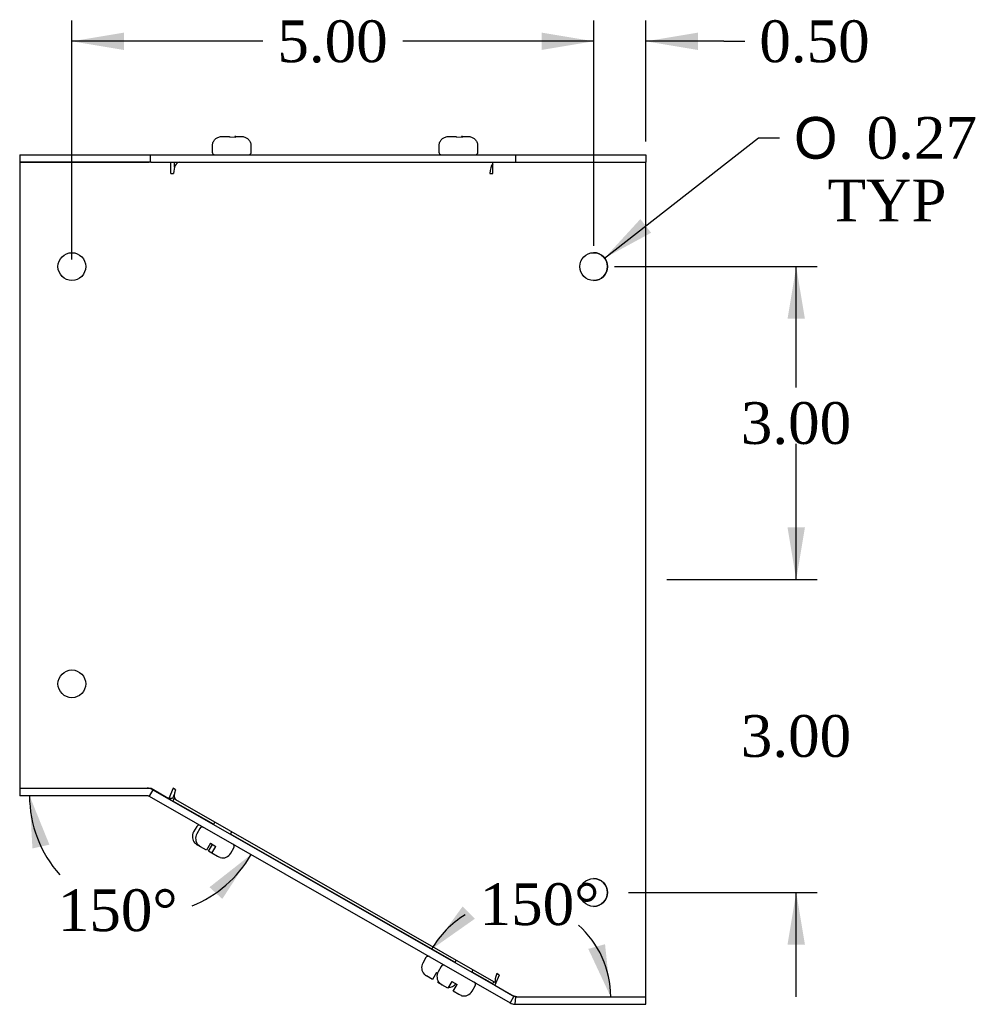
# Model space of a CAD drawing. Header units: inches. Extents: x 0.2 to 77.9, y -0.5 to 51.8.
# Tile 4 of 5: x 38.6 to 47.7, y 21.6 to 31.1. Entities that reach past the tile are written whole.
import ezdxf
from ezdxf.enums import TextEntityAlignment as Align

# ---------------------------------------------------------------- set-up
doc = ezdxf.new("R2010")
doc.units = ezdxf.units.IN
doc.header["$MEASUREMENT"] = 0
for name, color, linetype in [('COM55833-3', 7, 'Continuous'), ('COM55834-3', 7, 'Continuous'), ('COM55835-3', 7, 'Continuous'), ('Default', 7, 'Continuous'), ('SCS19491', 7, 'Continuous')]:
    doc.layers.add(name, color=color, linetype=linetype)
doc.styles.add('SEACAD_Solid_Edge_ANSI1_Symbols', font='txt')
doc.styles.add('SEACAD_Times_New_Roman', font='times.ttf')
doc.dimstyles.new('HAMMOND_(STH_-_66x44)', dxfattribs={"dimtxt": 0.4, "dimasz": 0.5, "dimexe": 0.2, "dimexo": 0.2, "dimgap": 0.1, "dimtad": 0, "dimtih": 1, "dimtoh": 1, "dimzin": 0, "dimdsep": 46, "dimtxsty": 'SEACAD_Times_New_Roman', "dimblk1": '_SE_FILLED', "dimblk2": '_SE_FILLED', "dimsah": 1, "dimcen": 0.2, "dimadec": 0, "dimazin": 0, "dimtfac": 0.8, "dimtofl": 0, "dimtmove": 0, "dimatfit": 3, "dimfxl": 1, "dimtolj": 1, "dimtzin": 0, "dimarcsym": 0})

# ---------------------------------------------------------------- blocks, each defined once
blk = doc.blocks.new('SE1')
at = {"layer": 'COM55833-3', "color": 7, "linetype": 'Continuous'}
for p, q in [((38.5623, 29.7729), (39.8123, 29.7729)), ((38.5623, 29.7729), (38.5623, 29.7009)), ((39.8123, 29.7729), (43.3123, 29.7729)), ((39.8123, 29.7729), (39.8123, 29.7009)), ((43.3123, 29.7729), (44.5623, 29.7729)), ((43.3123, 29.7729), (43.3123, 29.7009)), ((44.5623, 29.7729), (44.5623, 29.7009)), ((38.5623, 29.7009), (39.8027, 29.7009)), ((39.8195, 29.7009), (43.3123, 29.7009)), ((43.3123, 29.7009), (44.5623, 29.7009)), ((39.8123, 23.7009), (40.0033, 23.5917)), ((40.0096, 23.6029), (40.0033, 23.5917)), ((40.0293, 23.5768), (40.0458, 23.6057)), ((40.4186, 23.3544), (40.0293, 23.5768)), ((42.7321, 22.0324), (40.5836, 23.2601)), ((43.0952, 21.8249), (42.8971, 21.9381)), ((43.0952, 21.8249), (43.1065, 21.8447)), ((43.2892, 21.714), (43.3123, 21.7009))]:
    blk.add_line(p, q, dxfattribs=at)
for centre, start, end in [((44.0623, 28.7009), 0, 89.85831), ((44.0623, 28.7009), 270, 0), ((44.0623, 22.7009), 0, 89.85825), ((44.0623, 22.7009), 270, 0)]:
    blk.add_arc(centre, 0.133, start, end, dxfattribs=at)
at = {"layer": 'COM55834-3', "color": 7, "linetype": 'Continuous'}
for p, q in [((38.5623, 23.7009), (38.5623, 23.6289)), ((38.5623, 23.7009), (39.7835, 23.7009)), ((39.7835, 23.6289), (38.5623, 23.6289)), ((39.8014, 23.6241), (39.8022, 23.6237)), ((39.8379, 23.6862), (39.8022, 23.6237)), ((39.8022, 23.6237), (43.2632, 21.6431)), ((39.8372, 23.6866), (39.8379, 23.6862)), ((39.8379, 23.6862), (43.299, 21.7056)), ((43.299, 21.7056), (43.2632, 21.6431)), ((43.299, 21.7056), (43.3138, 21.701)), ((43.3138, 21.701), (43.3077, 21.6293)), ((43.3169, 21.7009), (44.5623, 21.7009)), ((43.3169, 21.6289), (44.5623, 21.6289)), ((44.5623, 21.6289), (44.5623, 21.7009))]:
    blk.add_line(p, q, dxfattribs=at)
for centre, radius, start, end in [((39.7835, 23.5929), 0.108, 60.22, 90), ((39.7835, 23.5929), 0.036, 60.22, 90), ((43.3169, 21.7371), 0.1083, 240.25241, 265.08368), ((43.3169, 21.7369), 0.108, 265.11608, 270), ((43.3169, 21.7369), 0.036, 265.11608, 270)]:
    blk.add_arc(centre, radius, start, end, dxfattribs=at)
at = {"layer": 'COM55835-3', "color": 7, "linetype": 'Continuous'}
for p, q in [((39.8027, 29.7009), (38.5623, 29.7009)), ((38.5623, 29.7009), (38.5623, 23.7009)), ((39.8206, 29.7009), (39.8027, 29.7009)), ((40.0116, 29.5929), (40.0116, 29.7009)), ((40.0473, 29.6547), (40.0473, 29.7009)), ((43.0953, 29.5929), (43.0953, 29.7009)), ((44.5629, 29.7009), (44.5623, 29.7009)), ((44.5629, 21.7009), (44.5629, 29.7009)), ((40.0116, 29.5929), (40.0377, 29.5929)), ((43.0693, 29.5929), (43.0953, 29.5929)), ((38.5623, 23.7009), (39.8027, 23.7009)), ((39.8027, 23.7009), (39.8206, 23.7009)), ((39.8206, 23.7009), (39.9916, 23.6029)), ((40.0334, 23.6995), (39.9916, 23.6029)), ((40.0567, 23.6862), (40.0334, 23.6995)), ((40.0273, 23.6029), (39.9916, 23.6029)), ((40.0432, 23.6396), (40.0273, 23.6029)), ((40.0566, 23.5925), (43.1246, 21.8343)), ((43.1571, 21.9095), (43.1153, 21.8128)), ((43.1571, 21.9095), (43.1338, 21.9229)), ((43.1153, 21.8128), (43.2863, 21.7148)), ((44.5623, 21.7009), (44.5629, 21.7009))]:
    blk.add_line(p, q, dxfattribs=at)
for centre in [(39.0623, 28.7009), (44.0629, 28.7009), (39.0623, 24.7009), (44.0629, 22.7009)]:
    blk.add_circle(centre, 0.133, dxfattribs=at)
blk.add_arc((43.71, 23.2327), 1.5759, 254.407, 256.4198, dxfattribs=at)
for centre, major_axis, ratio, start_param, end_param in [((40.0912, 29.5929), (0, -0.108), 0.496065, 3.141593, 4.712389), ((43.1228, 29.5929), (0, 0.108), 0.496065, 0.5396, 1.570796), ((40.1103, 23.6862), (0.0537, 0.0937), 0.444124, 1.820012, 3.141593), ((43.1874, 21.9229), (0.0537, 0.0937), 0.444124, 1.820012, 2.916268)]:
    blk.add_ellipse(centre, major_axis=major_axis, ratio=ratio, start_param=start_param, end_param=end_param, dxfattribs=at)
at = {"layer": 'SCS19491', "color": 7, "linetype": 'Continuous'}
for p, q in [((40.5015, 29.9479), (40.5728, 29.9479)), ((40.5739, 29.9433), (40.6339, 29.9425)), ((40.6279, 29.9479), (40.6254, 29.9479)), ((40.6302, 29.9479), (40.6279, 29.9479)), ((40.6279, 29.9479), (40.6279, 29.9426)), ((40.6326, 29.9479), (40.6302, 29.9479)), ((40.6302, 29.9426), (40.6302, 29.9479)), ((40.6326, 29.9479), (40.687, 29.9479)), ((40.6339, 29.9425), (40.6326, 29.9479)), ((42.6735, 29.9479), (42.7448, 29.9479)), ((42.7459, 29.9433), (42.8059, 29.9425)), ((42.7999, 29.9479), (42.7974, 29.9479)), ((42.8022, 29.9479), (42.7999, 29.9479)), ((42.7999, 29.9479), (42.7999, 29.9426)), ((42.8046, 29.9479), (42.8022, 29.9479)), ((42.8022, 29.9426), (42.8022, 29.9479)), ((42.8046, 29.9479), (42.859, 29.9479)), ((42.8059, 29.9425), (42.8046, 29.9479)), ((40.4068, 29.8579), (40.4068, 29.7979)), ((40.408, 29.8729), (40.4105, 29.8729)), ((40.7781, 29.8729), (40.7805, 29.8729)), ((40.7818, 29.7979), (40.7818, 29.8579)), ((42.5788, 29.8579), (42.5788, 29.7979)), ((42.58, 29.8729), (42.5825, 29.8729)), ((42.9501, 29.8729), (42.9525, 29.8729)), ((42.9538, 29.7979), (42.9538, 29.8579)), ((40.2587, 23.3336), (40.2289, 23.2815)), ((40.2899, 23.3157), (40.2601, 23.2637)), ((40.3874, 23.3722), (40.3872, 23.3719)), ((40.4318, 23.3774), (40.4184, 23.354)), ((40.5833, 23.2596), (40.5967, 23.283)), ((40.2415, 23.1759), (40.244, 23.1754)), ((40.2952, 23.1399), (40.2644, 23.1575)), ((40.2727, 23.158), (40.2752, 23.1575)), ((40.3521, 23.1073), (40.2956, 23.1397)), ((40.3894, 23.1724), (40.3521, 23.1073)), ((40.373, 23.0954), (40.4103, 23.1605)), ((40.3894, 23.1724), (40.4415, 23.1426)), ((40.4042, 23.0775), (40.4415, 23.1426)), ((40.5856, 23.0774), (40.6154, 23.1295)), ((40.4042, 23.0775), (40.373, 23.0954)), ((40.459, 23.0462), (40.4042, 23.0775)), ((40.4836, 23.0364), (40.459, 23.0462)), ((40.4848, 23.0361), (40.4836, 23.0364)), ((42.585, 22.1164), (42.5841, 22.1147)), ((42.4556, 22.0765), (42.4258, 22.0244)), ((42.6027, 21.9923), (42.5729, 21.9402)), ((42.7437, 22.0526), (42.7311, 22.0306)), ((42.4384, 21.9187), (42.4408, 21.9182)), ((42.5178, 21.8681), (42.4613, 21.9004)), ((42.5551, 21.9332), (42.5178, 21.8681)), ((42.5551, 21.9332), (42.5665, 21.9266)), ((42.896, 21.9362), (42.9086, 21.9581)), ((42.5699, 21.8383), (42.5758, 21.8485)), ((42.6084, 21.8162), (42.5699, 21.8383)), ((42.5854, 21.8346), (42.5879, 21.8341)), ((42.6649, 21.7839), (42.6084, 21.8162)), ((42.7021, 21.849), (42.6649, 21.7839)), ((42.7021, 21.849), (42.7542, 21.8192)), ((42.7169, 21.7541), (42.7542, 21.8192)), ((42.8983, 21.754), (42.9281, 21.8061)), ((42.7717, 21.7228), (42.7169, 21.7541)), ((42.7963, 21.7129), (42.7717, 21.7228)), ((42.7975, 21.7127), (42.7963, 21.7129))]:
    blk.add_line(p, q, dxfattribs=at)
for centre, radius, start, end in [((40.4968, 29.8579), 0.09, 170.40593, 180), ((40.6918, 29.8579), 0.09, 0, 9.59407), ((42.6688, 29.8579), 0.09, 170.40593, 180), ((42.8638, 29.8579), 0.09, 0, 9.59407), ((40.4318, 29.7979), 0.025, 180, 270), ((40.7568, 29.7979), 0.025, 270, 0), ((42.6038, 29.7979), 0.025, 180, 270), ((42.9288, 29.7979), 0.025, 270, 0), ((40.2804, 23.3212), 0.025, 60.22, 150.22), ((40.3116, 23.3033), 0.025, 60.22, 150.22), ((40.3071, 23.2368), 0.09, 150.22, 223.44081), ((40.3383, 23.219), 0.09, 150.22, 223.44081), ((40.3109, 23.239), 0.0938, 222.30542, 240.2991), ((40.3421, 23.2212), 0.0938, 222.30542, 240.2991), ((40.5937, 23.1419), 0.025, 330.22, 60.22), ((40.5075, 23.1221), 0.09, 255.21128, 330.22), ((42.4773, 22.0641), 0.025, 60.22, 150.22), ((42.5039, 21.9797), 0.09, 150.22, 223.44081), ((42.6244, 21.9799), 0.025, 60.22, 150.22), ((42.5078, 21.9819), 0.0938, 222.30542, 240.2991), ((42.651, 21.8955), 0.09, 150.22, 223.44081), ((42.6548, 21.8978), 0.0938, 222.30542, 240.2991), ((42.6732, 21.8828), 0.09, 267.98463, 320.62593), ((42.9064, 21.8185), 0.025, 330.22, 60.22), ((42.8202, 21.7987), 0.09, 255.21128, 330.22)]:
    blk.add_arc(centre, radius, start, end, dxfattribs=at)
for points in [[(40.4105, 29.8729), (40.4114, 29.8781), (40.4127, 29.8834), (40.4164, 29.8934), (40.4187, 29.8982), (40.4241, 29.9074), (40.4272, 29.9119), (40.4342, 29.92), (40.438, 29.9237), (40.4463, 29.9304), (40.4508, 29.9335), (40.4601, 29.9387), (40.4649, 29.9408), (40.4751, 29.9444), (40.4803, 29.9457), (40.4908, 29.9474), (40.4961, 29.9479), (40.5015, 29.9479)], [(40.687, 29.9479), (40.6924, 29.9479), (40.6978, 29.9474), (40.7083, 29.9457), (40.7135, 29.9443), (40.7235, 29.9409), (40.7285, 29.9387), (40.7378, 29.9334), (40.7422, 29.9304), (40.7505, 29.9237), (40.7544, 29.9199), (40.7613, 29.9118), (40.7644, 29.9074), (40.7698, 29.8982), (40.7721, 29.8933), (40.7758, 29.8833), (40.7772, 29.8781), (40.7781, 29.8729)], [(42.5825, 29.8729), (42.5834, 29.8781), (42.5847, 29.8834), (42.5884, 29.8934), (42.5907, 29.8982), (42.5961, 29.9074), (42.5992, 29.9119), (42.6062, 29.92), (42.61, 29.9237), (42.6183, 29.9304), (42.6228, 29.9335), (42.6321, 29.9387), (42.6369, 29.9408), (42.6471, 29.9444), (42.6523, 29.9457), (42.6628, 29.9474), (42.6681, 29.9479), (42.6735, 29.9479)], [(42.859, 29.9479), (42.8644, 29.9479), (42.8698, 29.9474), (42.8803, 29.9457), (42.8855, 29.9443), (42.8955, 29.9409), (42.9005, 29.9387), (42.9098, 29.9334), (42.9142, 29.9304), (42.9225, 29.9237), (42.9264, 29.9199), (42.9333, 29.9118), (42.9364, 29.9074), (42.9418, 29.8982), (42.9441, 29.8933), (42.9478, 29.8833), (42.9492, 29.8781), (42.9501, 29.8729)]]:
    blk.add_open_spline(points, degree=3, knots=[0, 0, 0, 0, 0.125, 0.125, 0.25, 0.25, 0.375, 0.375, 0.5, 0.5, 0.625, 0.625, 0.75, 0.75, 0.875, 0.875, 1, 1, 1, 1], dxfattribs=at)
for points in [[(40.5728, 29.9479), (40.5731, 29.9479), (40.5735, 29.9464), (40.5739, 29.9433)], [(40.6254, 29.9479), (40.625, 29.9479), (40.6246, 29.9464), (40.6242, 29.9434)], [(42.7448, 29.9479), (42.7451, 29.9479), (42.7455, 29.9464), (42.7459, 29.9433)], [(42.7974, 29.9479), (42.797, 29.9479), (42.7966, 29.9464), (42.7962, 29.9434)]]:
    blk.add_open_spline(points, degree=3, dxfattribs=at)
blk = doc.blocks.new('DMBLK7856')
at = {"layer": 'Default', "linetype": 'Continuous', "transparency": 16777216}
for points in [[(46.0874, 26.2009), (45.9207, 26.2009), (46.004, 25.7009)], [(46.0874, 22.2009), (46.004, 22.7009), (45.9207, 22.2009)]]:
    blk.add_hatch(color=7, dxfattribs=at).paths.add_polyline_path(points)
at = {"layer": 'Default', "color": 7, "linetype": 'Continuous', "transparency": 16777216}
for p, q in [((46.004, 25.7009), (46.004, 26.7009)), ((44.7629, 25.7009), (46.204, 25.7009)), ((44.3959, 22.7009), (46.204, 22.7009)), ((46.004, 21.7009), (46.004, 22.7009))]:
    blk.add_line(p, q, dxfattribs=at)
at = {"layer": 'Default', "color": 7, "linetype": 'Continuous', "transparency": 16777216, "style": 'SEACAD_Times_New_Roman'}
blk.add_text('3.00', height=0.4, dxfattribs=at).set_placement((45.4732, 24.4009), align=Align.TOP_LEFT)
blk = doc.blocks.new('_SE_FILLED')
at = {"color": 0}
blk.add_line((0, 0), (-1, 0), dxfattribs=at)
blk.add_solid([(0, 0), (-1, -0.1665), (-1, 0.1665), (0, 0)], dxfattribs=at)
blk = doc.blocks.new('DMBLK7857')
at = {"layer": 'Default', "linetype": 'Continuous', "transparency": 16777216}
for points in [[(46.0874, 28.2009), (46.004, 28.7009), (45.9207, 28.2009)], [(46.0874, 26.2009), (45.9207, 26.2009), (46.004, 25.7009)]]:
    blk.add_hatch(color=7, dxfattribs=at).paths.add_polyline_path(points)
at = {"layer": 'Default', "color": 7, "linetype": 'Continuous', "transparency": 16777216}
for p, q in [((44.2629, 28.7009), (46.204, 28.7009)), ((46.004, 27.5409), (46.004, 28.7009)), ((46.004, 25.7009), (46.004, 27.0009)), ((44.7629, 25.7009), (46.204, 25.7009))]:
    blk.add_line(p, q, dxfattribs=at)
at = {"layer": 'Default', "color": 7, "linetype": 'Continuous', "transparency": 16777216, "style": 'SEACAD_Times_New_Roman'}
blk.add_text('3.00', height=0.4, dxfattribs=at).set_placement((45.4732, 27.4009), align=Align.TOP_LEFT)
blk = doc.blocks.new('DMBLK7858')
at = {"layer": 'Default', "linetype": 'Continuous', "transparency": 16777216}
for points in [[(43.5629, 30.9437), (43.5629, 30.7771), (44.0629, 30.8604)], [(45.0629, 30.9437), (44.5629, 30.8604), (45.0629, 30.7771)]]:
    blk.add_hatch(color=7, dxfattribs=at).paths.add_polyline_path(points)
at = {"layer": 'Default', "color": 7, "linetype": 'Continuous', "transparency": 16777216}
for p, q in [((44.0629, 28.9009), (44.0629, 31.0604)), ((44.5629, 29.9009), (44.5629, 31.0604)), ((44.0629, 30.8604), (43.0629, 30.8604)), ((45.3106, 30.8604), (44.5629, 30.8604)), ((45.3106, 30.8604), (45.5106, 30.8604))]:
    blk.add_line(p, q, dxfattribs=at)
at = {"layer": 'Default', "color": 7, "linetype": 'Continuous', "transparency": 16777216, "style": 'SEACAD_Times_New_Roman'}
blk.add_text('0.50', height=0.4, dxfattribs=at).set_placement((45.6506, 31.0604), align=Align.TOP_LEFT)
blk = doc.blocks.new('DMBLK7859')
at = {"layer": 'Default', "linetype": 'Continuous', "transparency": 16777216}
for points in [[(39.5623, 30.9437), (39.0623, 30.8604), (39.5623, 30.7771)], [(43.5629, 30.9437), (43.5629, 30.7771), (44.0629, 30.8604)]]:
    blk.add_hatch(color=7, dxfattribs=at).paths.add_polyline_path(points)
at = {"layer": 'Default', "color": 7, "linetype": 'Continuous', "transparency": 16777216}
for p, q in [((39.0623, 28.7679), (39.0623, 31.0604)), ((44.0629, 28.9009), (44.0629, 31.0604)), ((40.8918, 30.8604), (39.0623, 30.8604)), ((44.0629, 30.8604), (42.2334, 30.8604))]:
    blk.add_line(p, q, dxfattribs=at)
at = {"layer": 'Default', "color": 7, "linetype": 'Continuous', "transparency": 16777216, "style": 'SEACAD_Times_New_Roman'}
blk.add_text('5.00', height=0.4, dxfattribs=at).set_placement((41.0318, 31.0604), align=Align.TOP_LEFT)
blk = doc.blocks.new('DMBLK7862')
at = {"layer": 'Default', "linetype": 'Continuous', "transparency": 16777216}
blk.add_hatch(color=7, dxfattribs=at).paths.add_polyline_path([(44.5105, 29.1561), (44.1677, 28.7827), (44.6131, 29.0248)])
at = {"layer": 'Default', "color": 7, "linetype": 'Continuous', "transparency": 16777216}
for p, q in [((44.1677, 28.7827), (45.6429, 29.9347)), ((45.6429, 29.9347), (45.8429, 29.9347))]:
    blk.add_line(p, q, dxfattribs=at)
for s, style, p in [('O', 'SEACAD_Solid_Edge_ANSI1_Symbols', (45.9829, 30.1347)), ('0.27', 'SEACAD_Times_New_Roman', (46.6791, 30.1347)), ('TYP', 'SEACAD_Times_New_Roman', (46.3026, 29.5347))]:
    blk.add_text(s, height=0.4, dxfattribs=dict(at, style=style)).set_placement(p, align=Align.TOP_LEFT)
blk = doc.blocks.new('DMBLK7867')
at = {"layer": 'Default', "linetype": 'Continuous', "transparency": 16777216}
for points in [[(42.8073, 22.5677), (42.51, 22.1571), (42.9244, 22.449)], [(44.0112, 22.1601), (44.2259, 21.7009), (44.1718, 22.2049)]]:
    blk.add_hatch(color=7, dxfattribs=at).paths.add_polyline_path(points)
at = {"layer": 'Default', "color": 7, "linetype": 'Continuous', "transparency": 16777216}
for start, end in [(121.31264, 150.22), (0, 48.47799)]:
    blk.add_arc((43.3073, 21.7009), 0.9186, start, end, dxfattribs=at)
at = {"layer": 'Default', "color": 7, "linetype": 'Continuous', "transparency": 16777216, "style": 'SEACAD_Times_New_Roman'}
blk.add_text('150°', height=0.4, dxfattribs=at).set_placement((42.9699, 22.7886), align=Align.TOP_LEFT)
blk = doc.blocks.new('DMBLK7868')
at = {"layer": 'Default', "linetype": 'Continuous', "transparency": 16777216}
for points in [[(38.847, 23.1591), (38.6565, 23.6289), (38.6843, 23.1227)], [(40.5041, 22.6389), (40.7796, 23.0644), (40.381, 22.7512)]]:
    blk.add_hatch(color=7, dxfattribs=at).paths.add_polyline_path(points)
at = {"layer": 'Default', "color": 7, "linetype": 'Continuous', "transparency": 16777216}
for start, end in [(180, 221.85716), (291.76281, 330.22)]:
    blk.add_arc((39.7931, 23.6289), 1.1366, start, end, dxfattribs=at)
at = {"layer": 'Default', "color": 7, "linetype": 'Continuous', "transparency": 16777216, "style": 'SEACAD_Times_New_Roman'}
blk.add_text('150°', height=0.4, dxfattribs=at).set_placement((38.9276, 22.7305), align=Align.TOP_LEFT)

msp = doc.modelspace()

# ---------------------------------------------------------------- block references
at = {"layer": 'Default'}
msp.add_blockref('SE1', (0, 0), dxfattribs=at)

# ---------------------------------------------------------------- dimensions: what is measured, and where the dimension line sits
at = {"layer": 'Default', "color": 7, "linetype": 'Continuous'}
dim = msp.add_linear_dim(base=(39.0623, 30.8604), p1=(44.0629, 28.7009), p2=(39.0623, 28.5679), text='\\A1;<>', dimstyle='HAMMOND_(STH_-_66x44)', dxfattribs=at)
dim.commit()
dim.dimension.update_dxf_attribs({"geometry": 'DMBLK7859', "text_midpoint": (41.5626, 30.8604), "dimtype": 160})
dim = msp.add_linear_dim(base=(44.0629, 30.8604), p1=(44.5629, 29.7009), p2=(44.0629, 28.7009), text='\\A1;<>', dimstyle='HAMMOND_(STH_-_66x44)', override={"dimtmove": 1}, dxfattribs=at)
dim.commit()
dim.dimension.update_dxf_attribs({"geometry": 'DMBLK7858', "text_midpoint": (45.5106, 30.8604), "dimtype": 160})
dim = msp.add_diameter_dim_2p(p1=(43.9581, 28.619), p2=(44.1677, 28.7827), text='\\A1;<>\\PTYP', dimstyle='HAMMOND_(STH_-_66x44)', dxfattribs=at)
dim.commit()
dim.dimension.update_dxf_attribs({"geometry": 'DMBLK7862', "text_midpoint": (45.8429, 29.9347), "dimtype": 163})
for base, p1, p2, picture, middle in [((46.004, 28.7009), (44.5629, 25.7009), (44.0629, 28.7009), 'DMBLK7857', (46.004, 27.2009)), ((46.004, 25.7009), (44.1959, 22.7009), (44.5629, 25.7009), 'DMBLK7856', (46.004, 24.2009))]:
    dim = msp.add_linear_dim(base=base, p1=p1, p2=p2, angle=90, text='\\A1;<>', dimstyle='HAMMOND_(STH_-_66x44)', dxfattribs=at)
    dim.commit()
    dim.dimension.update_dxf_attribs({"geometry": picture, "text_midpoint": middle, "dimtype": 160})
for base, line1, line2, picture, middle in [((39.5011, 22.5305), ((39.7931, 23.6289), (38.5623, 23.6289)), ((39.7931, 23.6289), (43.2632, 21.6431)), 'DMBLK7868', (39.5011, 22.5305)), ((43.5433, 22.5886), ((43.3073, 21.7009), (39.8379, 23.6862)), ((43.3073, 21.7009), (44.5629, 21.7009)), 'DMBLK7867', (43.5433, 22.5886))]:
    dim = msp.add_angular_dim_2l(base=base, line1=line1, line2=line2, text='\\A1;<>', dimstyle='HAMMOND_(STH_-_66x44)', dxfattribs=at)
    dim.commit()
    dim.dimension.update_dxf_attribs({"geometry": picture, "text_midpoint": middle, "dimtype": 162})

doc.saveas('drawing.dxf')
